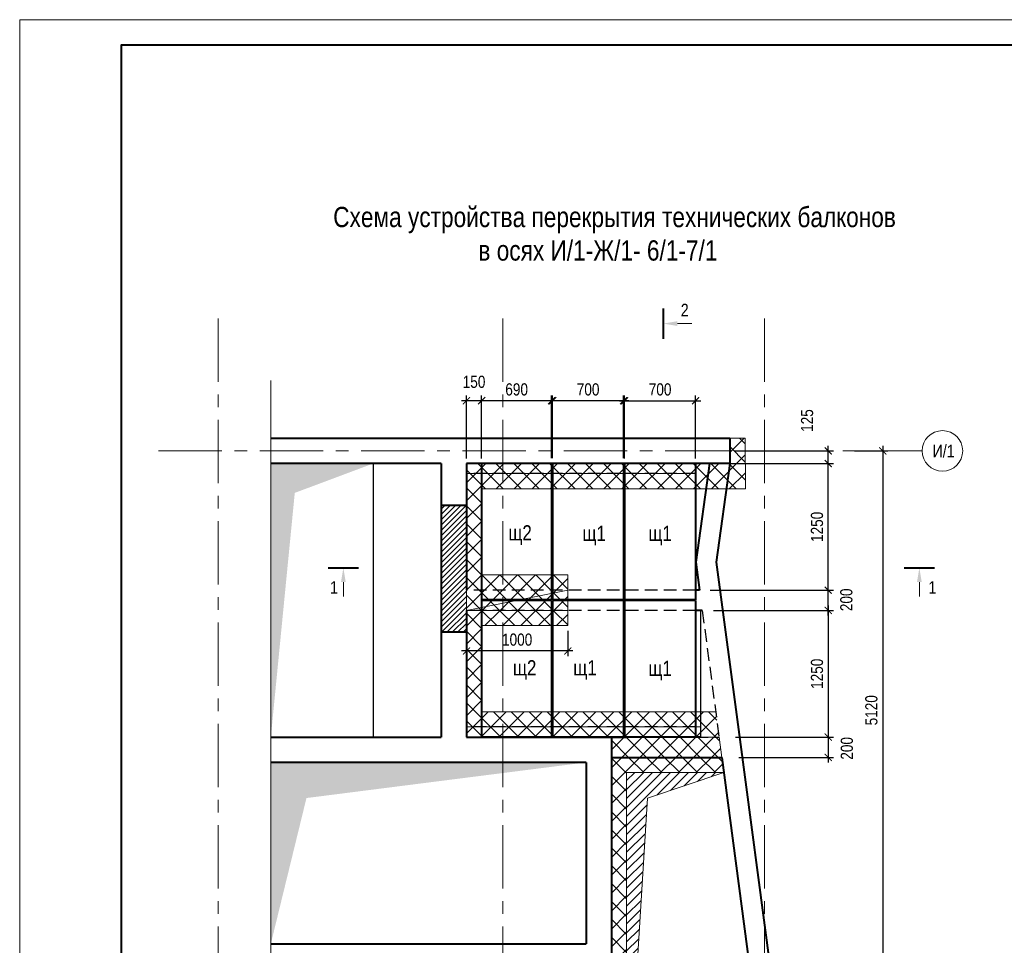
# Model space of a CAD drawing. Header units: inches. Extents: x -7419969 to -7359884, y 6235189 to 6276389.
# Tile 3 of 5: x -7419969 to -7400548, y 6258118 to 6276389. Entities that reach past the tile are written whole.
import ezdxf

# ---------------------------------------------------------------- set-up
doc = ezdxf.new("R2010")
doc.units = ezdxf.units.IN
doc.header["$LTSCALE"] = 1000
doc.header["$MEASUREMENT"] = 0
doc.linetypes.add('CENTER', pattern=[2, 1.25, -0.25, 0.25, -0.25])
doc.linetypes.add('HIDDEN', pattern=[0.375, 0.25, -0.125])
for name, color, linetype, lineweight in [('050_ПЛИТЫ_ПЕРЕКРЫТИЯ', 12, 'Continuous', 40), ('200_РАМКА', 7, 'Continuous', 15), ('500_СЕЧЕНИЯ', 7, 'Continuous', 40), ('МЕТАЛЛ', 5, 'Continuous', 40), ('СК-040-С(тены)', 12, 'Continuous', 40), ('СК-050-П(литы перекрытия)', 3, 'Continuous', 30), ('СК-052-П-БАЛКИ', 1, 'HIDDEN', 30), ('СК-100-О(си)', 2, 'CENTER', 15), ('СК-110-О-РАЗМЕРЫ', 7, 'Continuous', 15), ('СК-200-Р(амка)', 7, 'Continuous', 40), ('СК-220-Р-РАМКА ТЕКСТ', 7, 'Continuous', 15), ('СК-400-Т(екст)', 7, 'Continuous', 20), ('СК-600-Ш(триховка', 7, 'Continuous', 15)]:
    doc.layers.add(name, color=color, linetype=linetype, lineweight=lineweight)
doc.styles.add('RUSS', font='arial.ttf', dxfattribs={"width": 0.8})
doc.dimstyles.new('_50', dxfattribs={"dimtxt": 240, "dimasz": 140, "dimexe": 100, "dimexo": 100, "dimgap": 100, "dimtad": 1, "dimdec": 0, "dimlfac": 0.5, "dimzin": 0, "dimdsep": 46, "dimtxsty": 'RUSS', "dimblk": 'ARCHTICK', "dimcen": 0.09, "dimdle": 100, "dimclrd": 7, "dimclre": 7, "dimclrt": 7, "dimadec": 0, "dimazin": 0, "dimtfac": 1, "dimtdec": 0, "dimtmove": 2, "dimatfit": 3, "dimldrblk": 'ARCHTICK', "dimfxl": 1, "dimtolj": 1, "dimtzin": 0, "dimarcsym": 0})
pattern_1 = [(45, (-7233899.58, 6258889.15), (-176.7767, 176.7767), []), (135, (-7233899.58, 6258889.15), (-176.7767, -176.7767), [])]

# ---------------------------------------------------------------- blocks, each defined once
blk = doc.blocks.new('_ArchTick')
at = {"color": 0, "linetype": 'ByBlock', "const_width": 0.15}
blk.add_lwpolyline([(-0.5, -0.5), (0.5, 0.5)], dxfattribs=at)
blk = doc.blocks.new('*D17')
at = {"layer": 'Defpoints', "color": 0, "transparency": 16777216}
for p in [(-7403600, 6267878), (-7403755, 6257638), (-7402946, 6257638)]:
    blk.add_point(p, dxfattribs=at)
at = {"layer": 'СК-110-О-РАЗМЕРЫ', "color": 7, "lineweight": -2, "transparency": 16777216}
for p, q in [((-7402946, 6267978), (-7402946, 6257538)), ((-7403500, 6267878), (-7402846, 6267878)), ((-7403655, 6257638), (-7402846, 6257638))]:
    blk.add_line(p, q, dxfattribs=at)
at = {"layer": 'СК-110-О-РАЗМЕРЫ', "color": 7, "lineweight": -2, "transparency": 16777216, "xscale": 140, "yscale": 140, "zscale": 140}
for p, rotation in [((-7402946, 6267878), 90), ((-7402946, 6257638), 270)]:
    blk.add_blockref('_ArchTick', p, dxfattribs=dict(at, rotation=rotation))
at = {"layer": 'СК-110-О-РАЗМЕРЫ', "color": 7, "transparency": 16777216, "insert": (-7403169, 6262758), "char_height": 240, "attachment_point": 5, "rotation": 90, "style": 'RUSS'}
blk.add_mtext('\\A1;5120', dxfattribs=at)
blk = doc.blocks.new('*D9')
at = {"layer": 'Defpoints', "color": 0, "transparency": 16777216}
for p in [(-7406054, 6267628), (-7404020, 6267628), (-7406448, 6265128)]:
    blk.add_point(p, dxfattribs=at)
at = {"layer": 'СК-110-О-РАЗМЕРЫ', "color": 7, "lineweight": -2, "transparency": 16777216}
for p, q in [((-7405954, 6267628), (-7403920, 6267628)), ((-7404020, 6265028), (-7404020, 6267728)), ((-7406348, 6265128), (-7403920, 6265128))]:
    blk.add_line(p, q, dxfattribs=at)
at = {"layer": 'СК-110-О-РАЗМЕРЫ', "color": 7, "lineweight": -2, "transparency": 16777216, "xscale": 140, "yscale": 140, "zscale": 140}
for p, rotation in [((-7404020, 6267628), 90), ((-7404020, 6265128), 270)]:
    blk.add_blockref('_ArchTick', p, dxfattribs=dict(at, rotation=rotation))
at = {"layer": 'СК-110-О-РАЗМЕРЫ', "color": 7, "transparency": 16777216, "insert": (-7404242, 6266378), "char_height": 240, "attachment_point": 5, "rotation": 90, "style": 'RUSS'}
blk.add_mtext('\\A1;1250', dxfattribs=at)
blk = doc.blocks.new('*D10')
at = {"layer": 'Defpoints', "color": 0, "transparency": 16777216}
for p in [(-7406382, 6265128), (-7404020, 6265128), (-7406382, 6264728)]:
    blk.add_point(p, dxfattribs=at)
at = {"layer": 'СК-110-О-РАЗМЕРЫ', "color": 7, "lineweight": -2, "transparency": 16777216}
for p, q in [((-7406282, 6265128), (-7403920, 6265128)), ((-7404020, 6264628), (-7404020, 6265228)), ((-7406282, 6264728), (-7403920, 6264728))]:
    blk.add_line(p, q, dxfattribs=at)
at = {"layer": 'СК-110-О-РАЗМЕРЫ', "color": 7, "lineweight": -2, "transparency": 16777216, "xscale": 140, "yscale": 140, "zscale": 140}
for p, rotation in [((-7404020, 6265128), 90), ((-7404020, 6264728), 270)]:
    blk.add_blockref('_ArchTick', p, dxfattribs=dict(at, rotation=rotation))
at = {"layer": 'СК-110-О-РАЗМЕРЫ', "color": 7, "transparency": 16777216, "insert": (-7403663, 6264938), "char_height": 240, "attachment_point": 5, "rotation": 90, "style": 'RUSS'}
blk.add_mtext('\\A1;200', dxfattribs=at)
blk = doc.blocks.new('*D11')
at = {"layer": 'Defpoints', "color": 0, "transparency": 16777216}
for p in [(-7406382, 6264728), (-7405953, 6262228), (-7404020, 6262228)]:
    blk.add_point(p, dxfattribs=at)
at = {"layer": 'СК-110-О-РАЗМЕРЫ', "color": 7, "lineweight": -2, "transparency": 16777216}
for p, q in [((-7406282, 6264728), (-7403920, 6264728)), ((-7404020, 6264828), (-7404020, 6262128)), ((-7405853, 6262228), (-7403920, 6262228))]:
    blk.add_line(p, q, dxfattribs=at)
at = {"layer": 'СК-110-О-РАЗМЕРЫ', "color": 7, "lineweight": -2, "transparency": 16777216, "xscale": 140, "yscale": 140, "zscale": 140}
for p, rotation in [((-7404020, 6264728), 90), ((-7404020, 6262228), 270)]:
    blk.add_blockref('_ArchTick', p, dxfattribs=dict(at, rotation=rotation))
at = {"layer": 'СК-110-О-РАЗМЕРЫ', "color": 7, "transparency": 16777216, "insert": (-7404242, 6263478), "char_height": 240, "attachment_point": 5, "rotation": 90, "style": 'RUSS'}
blk.add_mtext('\\A1;1250', dxfattribs=at)
blk = doc.blocks.new('*D12')
at = {"layer": 'Defpoints', "color": 0, "transparency": 16777216}
for p in [(-7405960, 6267878), (-7404020, 6267878), (-7405960, 6267628)]:
    blk.add_point(p, dxfattribs=at)
at = {"layer": 'СК-110-О-РАЗМЕРЫ', "color": 7, "lineweight": -2, "transparency": 16777216}
for p, q in [((-7404020, 6267528), (-7404020, 6267978)), ((-7405860, 6267878), (-7403920, 6267878)), ((-7405860, 6267628), (-7403920, 6267628))]:
    blk.add_line(p, q, dxfattribs=at)
at = {"layer": 'СК-110-О-РАЗМЕРЫ', "color": 7, "lineweight": -2, "transparency": 16777216, "xscale": 140, "yscale": 140, "zscale": 140}
for p, rotation in [((-7404020, 6267878), 90), ((-7404020, 6267628), 270)]:
    blk.add_blockref('_ArchTick', p, dxfattribs=dict(at, rotation=rotation))
at = {"layer": 'СК-110-О-РАЗМЕРЫ', "color": 7, "transparency": 16777216, "insert": (-7404437, 6268476), "char_height": 240, "attachment_point": 5, "rotation": 90, "style": 'RUSS'}
blk.add_mtext('\\A1;125', dxfattribs=at)
blk = doc.blocks.new('*D14')
at = {"layer": 'Defpoints', "color": 0, "transparency": 16777216}
for p in [(-7405939, 6262228), (-7405886, 6261828), (-7404020, 6261828)]:
    blk.add_point(p, dxfattribs=at)
at = {"layer": 'СК-110-О-РАЗМЕРЫ', "color": 7, "lineweight": -2, "transparency": 16777216}
for p, q in [((-7404020, 6262328), (-7404020, 6261728)), ((-7405839, 6262228), (-7403920, 6262228)), ((-7405786, 6261828), (-7403920, 6261828))]:
    blk.add_line(p, q, dxfattribs=at)
at = {"layer": 'СК-110-О-РАЗМЕРЫ', "color": 7, "lineweight": -2, "transparency": 16777216, "xscale": 140, "yscale": 140, "zscale": 140}
for p, rotation in [((-7404020, 6262228), 90), ((-7404020, 6261828), 270)]:
    blk.add_blockref('_ArchTick', p, dxfattribs=dict(at, rotation=rotation))
at = {"layer": 'СК-110-О-РАЗМЕРЫ', "color": 7, "transparency": 16777216, "insert": (-7403653, 6262006), "char_height": 240, "attachment_point": 5, "rotation": 90, "style": 'RUSS'}
blk.add_mtext('\\A1;200', dxfattribs=at)
blk = doc.blocks.new('*D8')
at = {"layer": 'Defpoints', "color": 0, "transparency": 16777216}
for p in [(-7409457, 6268868), (-7409457, 6267637), (-7408057, 6267637)]:
    blk.add_point(p, dxfattribs=at)
at = {"layer": 'СК-110-О-РАЗМЕРЫ', "color": 7, "lineweight": -2, "transparency": 16777216}
for p, q in [((-7409457, 6267737), (-7409457, 6268968)), ((-7408057, 6267737), (-7408057, 6268968)), ((-7407957, 6268868), (-7409557, 6268868))]:
    blk.add_line(p, q, dxfattribs=at)
at = {"layer": 'СК-110-О-РАЗМЕРЫ', "color": 7, "lineweight": -2, "transparency": 16777216, "xscale": 140, "yscale": 140, "zscale": 140, "rotation": 180}
blk.add_blockref('_ArchTick', (-7409457, 6268868), dxfattribs=at)
at = {"layer": 'СК-110-О-РАЗМЕРЫ', "color": 7, "lineweight": -2, "transparency": 16777216, "xscale": 140, "yscale": 140, "zscale": 140}
blk.add_blockref('_ArchTick', (-7408057, 6268868), dxfattribs=at)
at = {"layer": 'СК-110-О-РАЗМЕРЫ', "color": 7, "transparency": 16777216, "insert": (-7408757, 6269090), "char_height": 240, "attachment_point": 5, "style": 'RUSS'}
blk.add_mtext('\\A1;700', dxfattribs=at)
blk = doc.blocks.new('*D46')
at = {"layer": 'Defpoints', "color": 0, "transparency": 16777216}
for p in [(-7410857, 6268868), (-7410857, 6267637), (-7409477, 6267637)]:
    blk.add_point(p, dxfattribs=at)
at = {"layer": 'СК-110-О-РАЗМЕРЫ', "color": 7, "lineweight": -2, "transparency": 16777216}
for p, q in [((-7410857, 6267737), (-7410857, 6268968)), ((-7409477, 6267737), (-7409477, 6268968)), ((-7409377, 6268868), (-7410957, 6268868))]:
    blk.add_line(p, q, dxfattribs=at)
at = {"layer": 'СК-110-О-РАЗМЕРЫ', "color": 7, "lineweight": -2, "transparency": 16777216, "xscale": 140, "yscale": 140, "zscale": 140, "rotation": 180}
blk.add_blockref('_ArchTick', (-7410857, 6268868), dxfattribs=at)
at = {"layer": 'СК-110-О-РАЗМЕРЫ', "color": 7, "lineweight": -2, "transparency": 16777216, "xscale": 140, "yscale": 140, "zscale": 140}
blk.add_blockref('_ArchTick', (-7409477, 6268868), dxfattribs=at)
at = {"layer": 'СК-110-О-РАЗМЕРЫ', "color": 7, "transparency": 16777216, "insert": (-7410167, 6269090), "char_height": 240, "attachment_point": 5, "style": 'RUSS'}
blk.add_mtext('\\A1;690', dxfattribs=at)
blk = doc.blocks.new('*D47')
at = {"layer": 'Defpoints', "color": 0, "transparency": 16777216}
for p in [(-7411157, 6268868), (-7411157, 6267628), (-7410857, 6267628)]:
    blk.add_point(p, dxfattribs=at)
at = {"layer": 'СК-110-О-РАЗМЕРЫ', "color": 7, "lineweight": -2, "transparency": 16777216}
for p, q in [((-7411157, 6267728), (-7411157, 6268968)), ((-7410857, 6267728), (-7410857, 6268968)), ((-7410757, 6268868), (-7411257, 6268868))]:
    blk.add_line(p, q, dxfattribs=at)
at = {"layer": 'СК-110-О-РАЗМЕРЫ', "color": 7, "lineweight": -2, "transparency": 16777216, "xscale": 140, "yscale": 140, "zscale": 140, "rotation": 180}
blk.add_blockref('_ArchTick', (-7411157, 6268868), dxfattribs=at)
at = {"layer": 'СК-110-О-РАЗМЕРЫ', "color": 7, "lineweight": -2, "transparency": 16777216, "xscale": 140, "yscale": 140, "zscale": 140}
blk.add_blockref('_ArchTick', (-7410857, 6268868), dxfattribs=at)
at = {"layer": 'СК-110-О-РАЗМЕРЫ', "color": 7, "transparency": 16777216, "insert": (-7411007, 6269240), "char_height": 240, "attachment_point": 5, "style": 'RUSS'}
blk.add_mtext('\\A1;150', dxfattribs=at)
blk = doc.blocks.new('*D48')
at = {"layer": 'Defpoints', "color": 0, "transparency": 16777216}
for p in [(-7406637, 6268868), (-7408037, 6267628), (-7406637, 6267628)]:
    blk.add_point(p, dxfattribs=at)
at = {"layer": 'СК-110-О-РАЗМЕРЫ', "color": 7, "lineweight": -2, "transparency": 16777216}
for p, q in [((-7408037, 6267728), (-7408037, 6268968)), ((-7406637, 6267728), (-7406637, 6268968)), ((-7408137, 6268868), (-7406537, 6268868))]:
    blk.add_line(p, q, dxfattribs=at)
at = {"layer": 'СК-110-О-РАЗМЕРЫ', "color": 7, "lineweight": -2, "transparency": 16777216, "xscale": 140, "yscale": 140, "zscale": 140, "rotation": 180}
blk.add_blockref('_ArchTick', (-7408037, 6268868), dxfattribs=at)
at = {"layer": 'СК-110-О-РАЗМЕРЫ', "color": 7, "lineweight": -2, "transparency": 16777216, "xscale": 140, "yscale": 140, "zscale": 140}
blk.add_blockref('_ArchTick', (-7406637, 6268868), dxfattribs=at)
at = {"layer": 'СК-110-О-РАЗМЕРЫ', "color": 7, "transparency": 16777216, "insert": (-7407337, 6269090), "char_height": 240, "attachment_point": 5, "style": 'RUSS'}
blk.add_mtext('\\A1;700', dxfattribs=at)
blk = doc.blocks.new('*D53')
at = {"layer": 'Defpoints', "color": 0, "transparency": 16777216}
for p in [(-7411157, 6264728), (-7409157, 6264428), (-7411157, 6263928)]:
    blk.add_point(p, dxfattribs=at)
at = {"layer": 'СК-110-О-РАЗМЕРЫ', "color": 7, "lineweight": -2, "transparency": 16777216}
for p, q in [((-7411157, 6264628), (-7411157, 6263828)), ((-7409157, 6264328), (-7409157, 6263828)), ((-7409057, 6263928), (-7411257, 6263928))]:
    blk.add_line(p, q, dxfattribs=at)
at = {"layer": 'СК-110-О-РАЗМЕРЫ', "color": 7, "lineweight": -2, "transparency": 16777216, "xscale": 140, "yscale": 140, "zscale": 140, "rotation": 180}
blk.add_blockref('_ArchTick', (-7411157, 6263928), dxfattribs=at)
at = {"layer": 'СК-110-О-РАЗМЕРЫ', "color": 7, "lineweight": -2, "transparency": 16777216, "xscale": 140, "yscale": 140, "zscale": 140}
blk.add_blockref('_ArchTick', (-7409157, 6263928), dxfattribs=at)
at = {"layer": 'СК-110-О-РАЗМЕРЫ', "color": 7, "transparency": 16777216, "insert": (-7410157, 6264151), "char_height": 240, "attachment_point": 5, "style": 'RUSS'}
blk.add_mtext('\\A1;1000', dxfattribs=at)

msp = doc.modelspace()

# ---------------------------------------------------------------- hatches: boundary and pattern name
at = {"layer": 'СК-110-О-РАЗМЕРЫ'}
h = msp.add_hatch(dxfattribs=at)
h.set_pattern_fill('ANSI37', color=256, scale=2000)
h.set_pattern_definition(pattern_1)
h.paths.add_polyline_path([(-7405960.1, 6267628.2), (-7408558.4, 6267628.2), (-7411156.8, 6267628.2), (-7411156.8, 6265128.2), (-7409156.8, 6265128.2), (-7409156.8, 6264728.2), (-7411156.8, 6264728.2), (-7411156.8, 6262228.2), (-7406175, 6262228.2), (-7406241.2, 6262728.2), (-7410856.8, 6262728.2), (-7410856.8, 6264428.2), (-7409156.8, 6264428.2), (-7409156.8, 6265428.2), (-7410856.8, 6265428.2), (-7410848.6, 6267128.3), (-7405651.9, 6267128.3), (-7405660.1, 6268128.2), (-7405960.1, 6268128.2)])
h = msp.add_hatch(dxfattribs=at)
h.set_pattern_fill('ANSI37', color=256, scale=2000)
h.set_pattern_definition(pattern_1)
h.paths.add_polyline_path([(-7411156.8, 6264728.2), (-7409156.8, 6264728.2), (-7409156.8, 6265128.2), (-7411156.8, 6265128.2)])
h = msp.add_hatch(dxfattribs=at)
h.set_pattern_fill('ANSI37', color=256, scale=2000)
h.set_pattern_definition(pattern_1)
h.paths.add_polyline_path([(-7408296.8, 6262228.2), (-7406175, 6262228.2), (-7406122, 6261828.2), (-7408296.8, 6261828.2)])
h = msp.add_hatch(dxfattribs=at)
h.set_pattern_fill('ANSI37', color=256, scale=2000)
h.set_pattern_definition(pattern_1)
h.paths.add_polyline_path([(-7406122, 6261828.2), (-7408296.8, 6261828.2), (-7408296.8, 6254018.5), (-7407977.2, 6254018.5), (-7407957.7, 6254318.5), (-7407996.8, 6254318.5), (-7407996.8, 6261528.2), (-7406082.2, 6261528.2)])
h.paths.add_polyline_path([(-7405970.6, 6254318.5), (-7407957.7, 6254318.5), (-7407977.2, 6254018.5), (-7406006.3, 6254018.5)])
at = {"layer": 'СК-600-Ш(триховка'}
h = msp.add_hatch(dxfattribs=at)
h.set_pattern_fill('ANSI31', color=256, scale=600)
h.set_pattern_definition([(45, (6858614.57, -6247001.64), (-53.0330086, 53.0330086), [])])
h.paths.add_polyline_path([(-7411656.8, 6264298.2), (-7411156.8, 6264298.2), (-7411156.8, 6266788.2), (-7411656.8, 6266788.2)])
h = msp.add_hatch(dxfattribs=at)
h.set_pattern_fill('ANSI31', color=256, scale=1000)
h.set_pattern_definition([(45, (6861774.57, -6248584.25), (-88.38834765, 88.38834765), [])])
h.paths.add_polyline_path([(-7406082.2, 6261528.2), (-7407996.8, 6261528.2), (-7407996.8, 6257338), (-7407822.9, 6257347.6), (-7407584.8, 6261019.8)])
h.paths.add_polyline_path([(-7407822.9, 6257347.6), (-7407996.8, 6257338), (-7407996.8, 6254318.5)])

# ---------------------------------------------------------------- linework, layer by layer
at = {"layer": '050_ПЛИТЫ_ПЕРЕКРЫТИЯ', "color": 7, "lineweight": 15}
msp.add_lwpolyline([(-7415015.3, 6248925.4), (-7415015.3, 6257663), (-7414778.2, 6257733.7), (-7415245.1, 6257831.8), (-7415015.3, 6257911.9), (-7415015.3, 6269269.1)], dxfattribs=at)
at = {"layer": '200_РАМКА'}
msp.add_lwpolyline([(-7419969, 6235189.4), (-7361069, 6235189.4), (-7361069, 6276389.4), (-7419969, 6276389.4)], close=True, dxfattribs=at)
at = {"layer": '500_СЕЧЕНИЯ'}
for p, q in [((-7407276.6, 6270690.2), (-7407276.6, 6270090.2)), ((-7413884.7, 6265569.5), (-7413284.7, 6265569.5)), ((-7402523.3, 6265569.5), (-7401923.3, 6265569.5))]:
    msp.add_line(p, q, dxfattribs=at)
at = {"layer": '500_СЕЧЕНИЯ', "lineweight": 20}
for p, q in [((-7406712, 6270390.2), (-7406996.6, 6270390.2)), ((-7413584.7, 6265004.9), (-7413584.7, 6265289.5)), ((-7402223.3, 6265004.9), (-7402223.3, 6265289.5))]:
    msp.add_line(p, q, dxfattribs=at)
for points in [[(-7406996.6, 6270436.9), (-7406996.6, 6270343.6), (-7407276.6, 6270390.2)], [(-7413631.4, 6265289.5), (-7413538, 6265289.5), (-7413584.7, 6265569.5)], [(-7402270, 6265289.5), (-7402176.7, 6265289.5), (-7402223.3, 6265569.5)]]:
    msp.add_solid(points, dxfattribs=at)
at = {"layer": 'МЕТАЛЛ'}
for p, q in [((-7409437.5, 6267628.2), (-7410856.8, 6267628.2)), ((-7410856.8, 6267628.2), (-7410856.8, 6264938.2)), ((-7409476.8, 6267628.2), (-7409476.8, 6264938.2)), ((-7408056.8, 6267628.2), (-7409456.8, 6267628.2)), ((-7409456.8, 6267628.2), (-7409456.8, 6264938.2)), ((-7406637.5, 6267628.2), (-7408276.8, 6267628.2)), ((-7408056.8, 6267628.2), (-7408056.8, 6264947.3)), ((-7408036.8, 6267628.2), (-7408036.8, 6264947.3)), ((-7406637.5, 6267628.2), (-7406637.5, 6264938.2)), ((-7409476.8, 6264938.2), (-7410856.8, 6264938.2)), ((-7410856.8, 6264938.2), (-7410856.8, 6262228.2)), ((-7409476.8, 6264927.3), (-7410856.8, 6264927.3)), ((-7409476.8, 6264927.3), (-7409476.8, 6262228.2)), ((-7408056.8, 6264938.2), (-7409456.8, 6264938.2)), ((-7408056.8, 6264927.3), (-7409456.8, 6264927.3)), ((-7409456.8, 6264927.3), (-7409456.8, 6262228.2)), ((-7406637.5, 6264938.2), (-7408237.5, 6264938.2)), ((-7408056.8, 6264927.3), (-7408056.8, 6262228.2)), ((-7408036.8, 6264927.3), (-7408036.8, 6262228.2)), ((-7406637.5, 6264927.3), (-7408036.8, 6264927.3)), ((-7406637.5, 6264927.3), (-7406637.5, 6262228.2)), ((-7406637.5, 6262228.2), (-7410856.8, 6262228.2))]:
    msp.add_line(p, q, dxfattribs=at)
at = {"layer": 'СК-040-С(тены)'}
for p, q in [((-7415015.3, 6268128.2), (-7405960.1, 6268128.2)), ((-7405960.1, 6268128.2), (-7405960.1, 6267628.2)), ((-7411656.8, 6267628.2), (-7415015.3, 6267628.2)), ((-7411656.8, 6267628.2), (-7411656.8, 6262228.2)), ((-7405960.1, 6267628.2), (-7411156.8, 6267628.2)), ((-7411156.8, 6267628.2), (-7411156.8, 6265128.2)), ((-7411156.8, 6266798.2), (-7411656.8, 6266798.2)), ((-7411156.8, 6264728.2), (-7411156.8, 6262228.2)), ((-7411156.8, 6264298.2), (-7411656.8, 6264298.2)), ((-7415015.3, 6262228.2), (-7411656.8, 6262228.2)), ((-7411156.8, 6262228.2), (-7408296.8, 6262228.2)), ((-7408296.8, 6262228.2), (-7408296.8, 6254018.5)), ((-7408796.8, 6261728.2), (-7415015.3, 6261728.2)), ((-7408796.8, 6261728.2), (-7408796.8, 6258148.5)), ((-7415015.3, 6258148.5), (-7408796.8, 6258148.5))]:
    msp.add_line(p, q, dxfattribs=at)
at = {"layer": 'СК-050-П(литы перекрытия)'}
for p, q in [((-7412997, 6267628.2), (-7412997, 6262228.2)), ((-7406537.5, 6264728.2), (-7406537.5, 6262228.2))]:
    msp.add_line(p, q, dxfattribs=at)
at = {"layer": 'СК-050-П(литы перекрытия)', "color": 8}
for points in [[(-7415015.3, 6262228.2), (-7415015.3, 6267628.2), (-7414543, 6267048.7), (-7412997, 6267628.2)], [(-7415015.3, 6258148.5), (-7415015.3, 6261728.2), (-7414312.5, 6261025.2), (-7408796.8, 6261728.2)]]:
    msp.add_solid(points, dxfattribs=at)
at = {"layer": 'СК-052-П-БАЛКИ', "linetype": 'Continuous', "lineweight": 40}
for p, q in [((-7406363.9, 6267628.2), (-7406632.1, 6265679.2)), ((-7405960.1, 6267628.2), (-7406228.5, 6265678.1)), ((-7406632.1, 6265679.2), (-7406559.2, 6265128.2)), ((-7406228.5, 6265678.1), (-7405778.4, 6262280.7)), ((-7406559.2, 6265128.2), (-7406637.5, 6265128.2)), ((-7406506.2, 6264728.2), (-7406637.5, 6264728.2)), ((-7408296.8, 6262228.2), (-7407996.8, 6262228.2)), ((-7406537.5, 6262228.2), (-7406637.5, 6262228.2)), ((-7405778.4, 6262280.7), (-7405168.4, 6257675.7)), ((-7408296.8, 6261828.2), (-7406122, 6261828.2)), ((-7406122, 6261828.2), (-7405564.9, 6257623.2))]:
    msp.add_line(p, q, dxfattribs=at)
at = {"layer": 'СК-052-П-БАЛКИ'}
for p, q in [((-7406637.5, 6267428.2), (-7411156.8, 6267428.2)), ((-7406637.5, 6265128.2), (-7411156.8, 6265128.2)), ((-7406637.5, 6264728.2), (-7411156.8, 6264728.2)), ((-7406514.1, 6264728.2), (-7406637.5, 6264728.2)), ((-7406506.2, 6264728.2), (-7406175, 6262228.2)), ((-7406637.5, 6262428.2), (-7411156.8, 6262428.2)), ((-7408296.8, 6262228.2), (-7406637.5, 6262228.2)), ((-7406637.5, 6262228.2), (-7406175, 6262228.2))]:
    msp.add_line(p, q, dxfattribs=at)
at = {"layer": 'СК-100-О(си)', "linetype": 'CENTER'}
for p, q in [((-7416056.8, 6270492.2), (-7416056.8, 6245964.2)), ((-7410436.8, 6270492.2), (-7410436.8, 6245964.2)), ((-7405276.8, 6270492.2), (-7405276.8, 6245964.2)), ((-7417234.1, 6267878.2), (-7402168.2, 6267878.2))]:
    msp.add_line(p, q, dxfattribs=at)
at = {"layer": 'СК-100-О(си)'}
msp.add_lwpolyline([(-7408296.8, 6262228.2), (-7406175, 6262228.2), (-7406175, 6262228.2), (-7408296.8, 6262228.2)], close=True, dxfattribs=at)
msp.add_lwpolyline([(-7408296.8, 6262228.2), (-7406175, 6262228.2), (-7406122, 6261828.2), (-7408296.8, 6261828.2), (-7408296.8, 6262228.2)], dxfattribs=at)
at = {"layer": 'СК-100-О(си)', "linetype": 'Continuous'}
msp.add_circle((-7401768.2, 6267878.2), 400, dxfattribs=at)
at = {"layer": 'СК-110-О-РАЗМЕРЫ', "color": 8, "lineweight": 20}
msp.add_line((-7406537.5, 6262728.2), (-7406241.2, 6262728.2), dxfattribs=at)
msp.add_lwpolyline([(-7406637.5, 6267428.2), (-7411156.8, 6267428.2), (-7411156.8, 6264728.2), (-7409156.8, 6265128.2), (-7409156.8, 6264728.2), (-7411156.8, 6264728.2), (-7411156.8, 6262428.2), (-7406537.5, 6262428.2), (-7406537.5, 6262728.2), (-7410856.8, 6262728.2), (-7410856.8, 6264428.2), (-7409156.8, 6264428.2), (-7409156.8, 6265428.2), (-7410856.8, 6265428.2), (-7410848.6, 6267128.3), (-7405651.9, 6267128.3), (-7405660.1, 6268128.2), (-7405960.1, 6268128.2), (-7405960.1, 6267628.2)], dxfattribs=at)
at = {"layer": 'СК-200-Р(амка)'}
msp.add_lwpolyline([(-7417969, 6235689.4), (-7361569, 6235689.4), (-7361569, 6275889.4), (-7417969, 6275889.4)], close=True, dxfattribs=at)
at = {"layer": 'СК-600-Ш(триховка'}
for points in [[(-7407996.8, 6254318.5), (-7407584.8, 6261019.8), (-7406082.2, 6261528.2)], [(-7406082.2, 6261528.2), (-7407996.8, 6261528.2), (-7407996.8, 6254318.5), (-7405970.6, 6254318.5)]]:
    msp.add_lwpolyline(points, dxfattribs=at)

# ---------------------------------------------------------------- texts
at = {"layer": '500_СЕЧЕНИЯ', "style": 'RUSS', "width": 0.8}
for s, p in [('2', (-7406929.2, 6270531.9)), ('1', (-7413847.8, 6265056.2)), ('1', (-7402044.5, 6265056.2))]:
    msp.add_text(s, height=250, dxfattribs=at).set_placement(p)
at = {"layer": 'СК-220-Р-РАМКА ТЕКСТ', "style": 'RUSS', "width": 0.8}
for s, p in [('            Cхема устройства перекрытия технических балконов', (-7415275.9, 6272294.2)), ('в осях И/1-Ж/1- 6/1-7/1', (-7410922.3, 6271634))]:
    msp.add_text(s, height=400, rotation=360, dxfattribs=at).set_placement(p)
at = {"layer": 'СК-400-Т(екст)', "style": 'RUSS', "width": 0.8}
for s, height, p in [('И/1', 250, (-7401962, 6267749)), ('щ2', 300, (-7410329.8, 6266110)), ('щ1', 300, (-7408868.3, 6266100.8)), ('щ1', 300, (-7407568.9, 6266100.8)), ('щ2', 300, (-7410239.6, 6263446.2)), ('щ1', 300, (-7409049.8, 6263446.2)), ('щ1', 300, (-7407568.9, 6263437))]:
    msp.add_text(s, height=height, dxfattribs=at).set_placement(p)

# ---------------------------------------------------------------- dimensions: what is measured, and where the dimension line sits
at = {"layer": 'СК-110-О-РАЗМЕРЫ'}
for base, p1, p2, picture, middle in [((-7411156.8, 6268867.8), (-7410856.8, 6267628.2), (-7411156.8, 6267628.2), '*D47', (-7411006.8, 6269240.3)), ((-7410856.8, 6268867.8), (-7409476.8, 6267637.3), (-7410856.8, 6267637.3), '*D46', (-7410166.8, 6269090.3)), ((-7409456.8, 6268867.8), (-7408056.8, 6267637.3), (-7409456.8, 6267637.3), '*D8', (-7408756.8, 6269090.3)), ((-7406637.5, 6268867.8), (-7408036.8, 6267628.2), (-7406637.5, 6267628.2), '*D48', (-7407337.1, 6269090.3)), ((-7411156.8, 6263928.1), (-7409156.8, 6264428.2), (-7411156.8, 6264728.2), '*D53', (-7410156.8, 6264150.6))]:
    dim = msp.add_linear_dim(base=base, p1=p1, p2=p2, dimstyle='_50', dxfattribs=at)
    dim.commit()
    dim.dimension.update_dxf_attribs({"geometry": picture, "text_midpoint": middle})
for base, p1, p2, picture, middle in [((-7404019.8, 6267878.2), (-7405960.1, 6267628.2), (-7405960.1, 6267878.2), '*D12', (-7404436.6, 6268476.5)), ((-7404019.8, 6265128.2), (-7406381.6, 6264728.2), (-7406381.6, 6265128.2), '*D10', (-7403663, 6264938.1)), ((-7404019.8, 6261828.2), (-7405939.2, 6262228.2), (-7405886.1, 6261828.2), '*D14', (-7403652.8, 6262005.7))]:
    dim = msp.add_linear_dim(base=base, p1=p1, p2=p2, angle=90, dimstyle='_50', dxfattribs=at)
    dim.commit()
    dim.dimension.update_dxf_attribs({"geometry": picture, "text_midpoint": middle, "dimtype": 160})
for base, p1, p2, angle, picture, middle in [((-7402946.4, 6257638), (-7403599.6, 6267878.2), (-7403755.3, 6257638), 270, '*D17', (-7403168.9, 6262758.1)), ((-7404019.8, 6267628.2), (-7406447.9, 6265128.2), (-7406054.2, 6267628.2), 90, '*D9', (-7404242.3, 6266378.2)), ((-7404019.8, 6262228.2), (-7406381.6, 6264728.2), (-7405952.9, 6262228.2), 90, '*D11', (-7404242.3, 6263478.2))]:
    dim = msp.add_linear_dim(base=base, p1=p1, p2=p2, angle=angle, dimstyle='_50', dxfattribs=at)
    dim.commit()
    dim.dimension.update_dxf_attribs({"geometry": picture, "text_midpoint": middle})

doc.saveas('drawing.dxf')
